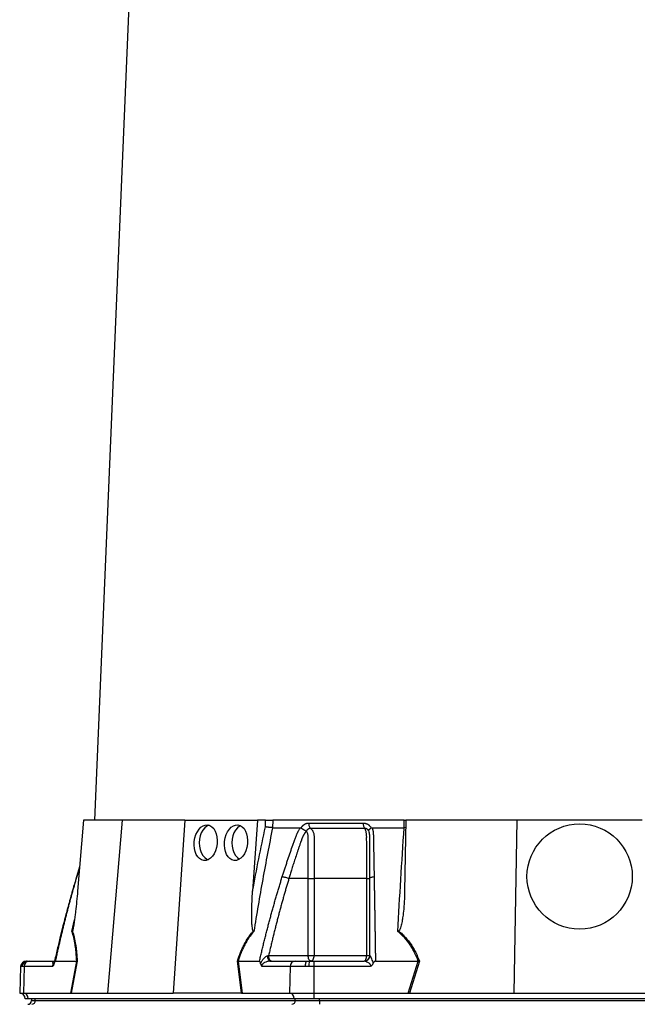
# Model space of a CAD drawing. Header units: millimetres. Extents: x 598 to 1373, y 615 to 2661.
# Tile 3 of 8: x 688 to 1016, y 1114 to 1638. Entities that reach past the tile are written whole.
import ezdxf

# ---------------------------------------------------------------- set-up
doc = ezdxf.new("R2010")
doc.units = ezdxf.units.MM

msp = doc.modelspace()

# ---------------------------------------------------------------- linework, layer by layer
at = {"color": 7, "linetype": 'Continuous', "lineweight": 25}
for p, q in [((763.32, 2065.29), (727.39, 1211.91)), ((721.57, 1211.91), (718.37, 1174.12)), ((742.05, 1211.91), (721.57, 1211.91)), ((742.05, 1211.91), (734.28, 1119.91)), ((775.39, 1211.91), (742.05, 1211.91)), ((775.39, 1211.91), (769.23, 1119.91)), ((775.39, 1211.91), (813.99, 1211.91)), ((813.99, 1211.91), (811.46, 1174.12)), ((818.35, 1211.91), (813.99, 1211.91)), ((818.25, 1208.36), (818.35, 1211.91)), ((822.16, 1211.91), (822.06, 1207.91)), ((892.09, 1211.91), (822.16, 1211.91)), ((892.06, 1207.91), (892.09, 1211.91)), ((892.09, 1211.91), (892.8, 1211.91)), ((892.97, 1211.91), (892.31, 1174.12)), ((952.06, 1211.91), (892.97, 1211.91)), ((952.06, 1211.91), (950.45, 1119.91)), ((1018.74, 1211.91), (952.06, 1211.91)), ((837.3, 1207.78), (837.38, 1207.91)), ((874.47, 1207.91), (874.54, 1207.78)), ((892.91, 1207.96), (892.06, 1207.91)), ((719.47, 1187.05), (717.82, 1181.77)), ((841.01, 1180.91), (830.79, 1180.91)), ((841.01, 1139.91), (841.01, 1180.91)), ((844.17, 1180.91), (844.17, 1139.91)), ((872.14, 1139.91), (872.14, 1180.91)), ((820, 1139.91), (841.01, 1139.91)), ((841.01, 1139.91), (844.17, 1139.91)), ((844.17, 1139.91), (872.14, 1139.91)), ((872.14, 1139.91), (873.8, 1139.91)), ((688.09, 1134.02), (687.6, 1119.91)), ((688.94, 1134.02), (688.43, 1134.02)), ((690.02, 1134.02), (688.94, 1134.02)), ((690.02, 1134.02), (689.6, 1119.91)), ((705.05, 1134.02), (690.02, 1134.02)), ((691.09, 1136.91), (691.35, 1136.91)), ((691.35, 1136.91), (691.76, 1136.91)), ((691.76, 1136.91), (692.62, 1136.91)), ((692.62, 1136.91), (706.09, 1136.91)), ((706.54, 1136.91), (717.93, 1136.91)), ((714.75, 1119.91), (717.94, 1136.91)), ((718.19, 1136.93), (714.99, 1119.91)), ((805.56, 1119.91), (803.4, 1136.93)), ((803.73, 1136.91), (805.89, 1119.91)), ((803.74, 1136.91), (815.13, 1136.91)), ((831.47, 1134.02), (816.44, 1134.02)), ((820.6, 1136.91), (834.07, 1136.91)), ((831.47, 1134.02), (831.05, 1119.91)), ((839.57, 1134.02), (831.47, 1134.02)), ((834.07, 1136.91), (840.48, 1136.91)), ((841.37, 1134.02), (839.57, 1134.02)), ((840.48, 1136.91), (841.91, 1136.91)), ((843.95, 1134.02), (841.37, 1134.02)), ((841.91, 1136.91), (843.95, 1136.91)), ((843.95, 1136.91), (870.88, 1136.91)), ((874.01, 1134.02), (843.95, 1134.02)), ((843.95, 1134.02), (843.95, 1119.91)), ((876.8, 1136.91), (899.59, 1136.91)), ((894.26, 1119.91), (899.6, 1136.91)), ((900.18, 1136.93), (894.83, 1119.91)), ((687.6, 1119.91), (689.6, 1119.91)), ((689.6, 1119.91), (714.75, 1119.91)), ((692.1, 1116.91), (690.5, 1116.91)), ((833.55, 1116.91), (692.1, 1116.91)), ((693.85, 1116.91), (693.85, 1115.91)), ((695.86, 1115.91), (695.86, 1116.91)), ((715.1, 1119.91), (734.28, 1119.91)), ((734.28, 1119.91), (769.23, 1119.91)), ((805.36, 1119.91), (769.23, 1119.91)), ((805.89, 1119.91), (831.05, 1119.91)), ((831.05, 1119.91), (843.95, 1119.91)), ((843.95, 1116.91), (833.55, 1116.91)), ((834.13, 1115.91), (834.13, 1116.91)), ((843.95, 1119.91), (894.26, 1119.91)), ((843.95, 1119.91), (843.95, 1116.91)), ((1126.85, 1116.91), (843.95, 1116.91)), ((847.12, 1115.91), (847.12, 1116.91)), ((895.14, 1119.91), (950.45, 1119.91)), ((950.45, 1119.91), (1020.35, 1119.91)), ((695.86, 1115.91), (834.13, 1115.91)), ((834.13, 1115.91), (847.12, 1115.91)), ((847.12, 1115.91), (1123.67, 1115.91)), ((847.12, 1115.91), (847.12, 1113.91))]:
    msp.add_line(p, q, dxfattribs=at)
at = {"color": 8, "linetype": 'Continuous', "lineweight": 25}
for p, q in [((719.43, 1186.58), (717.96, 1181.87)), ((717.84, 1181.76), (717.96, 1181.87)), ((715.4, 1152.67), (716.75, 1158.8)), ((688.43, 1134.02), (688.09, 1134.02)), ((693.85, 1115.91), (695.86, 1115.91))]:
    msp.add_line(p, q, dxfattribs=at)
at = {"color": 7, "linetype": 'Continuous', "lineweight": 25, "flags": 128}
for points in [[(788.36, 1209.22), (787.16, 1208.69), (786.02, 1207.81), (785.02, 1206.63), (784.2, 1205.19), (783.59, 1203.55), (783.21, 1201.76), (783.09, 1199.91), (783.21, 1198.06), (783.59, 1196.28), (784.2, 1194.63), (785.02, 1193.19), (786.02, 1192.01), (787.16, 1191.13), (787.75, 1190.83)], [(805.07, 1208.97), (804.53, 1208.69), (803.39, 1207.81), (802.39, 1206.63), (801.57, 1205.19), (800.96, 1203.55), (800.58, 1201.76), (800.45, 1199.91), (800.58, 1198.06), (800.96, 1196.28), (801.57, 1194.63), (802.39, 1193.19), (803.39, 1192.01), (804.48, 1191.16)], [(820.6, 1136.91), (820.4, 1136.97), (820.2, 1137.13), (820.02, 1137.39), (819.85, 1137.75), (819.72, 1138.18), (819.62, 1138.68), (819.55, 1139.22), (819.52, 1139.79)], [(842.51, 1136.91), (842.22, 1136.97), (841.93, 1137.14), (841.68, 1137.42), (841.45, 1137.79), (841.26, 1138.24), (841.12, 1138.76), (841.04, 1139.33), (841.01, 1139.91)], [(842.51, 1136.91), (842.83, 1136.97), (843.14, 1137.14), (843.43, 1137.42), (843.68, 1137.79), (843.89, 1138.24), (844.04, 1138.76), (844.14, 1139.33), (844.17, 1139.91)], [(870.8, 1136.91), (871.06, 1136.97), (871.31, 1137.14), (871.54, 1137.42), (871.75, 1137.79), (871.91, 1138.24), (872.04, 1138.76), (872.11, 1139.33), (872.14, 1139.91)], [(839.57, 1134.02), (839.6, 1134.59), (839.65, 1135.13), (839.74, 1135.63), (839.85, 1136.07), (839.99, 1136.43), (840.14, 1136.69), (840.31, 1136.86), (840.48, 1136.91)]]:
    msp.add_lwpolyline(points, dxfattribs=at)
at = {"color": 7, "linetype": 'Continuous', "lineweight": 25}
msp.add_circle((985.4, 1181.91), 28, dxfattribs=at)
for centre, radius, start, end in [((870.86, 1139.89), 2.98, 270.3276, 358.0291), ((691.09, 1133.91), 3, 90, 178), ((691.39, 1133.95), 2.96, 90.6447, 178.6908), ((691.85, 1134), 2.91, 91.7006, 179.756), ((692.83, 1134.11), 2.8, 94.2201, 182.0086), ((834.28, 1134.11), 2.8, 94.2201, 182.0086), ((845.78, 1134.7), 4.46, 150.2422, 188.7865), ((687.5, 1116.91), 3, 0, 88), ((689.27, 1117.09), 2.84, 356.3893, 83.4229), ((830.72, 1117.09), 2.84, 356.3893, 83.4229), ((691.85, 1115.91), 2, 270, 0), ((693.98, 1115.79), 1.88, 274.4019, 3.8113), ((832.26, 1115.79), 1.88, 274.4019, 3.8113)]:
    msp.add_arc(centre, radius, start, end, dxfattribs=at)
for centre in [(786.53, 1199.91), (802.65, 1199.91)]:
    msp.add_ellipse(centre, major_axis=(1.04, 9.48), ratio=0.640333, dxfattribs=at)
for centre, major_axis, ratio, start_param, end_param in [((714.33, 1116.91), (5.92, 0.52), 0.499165, 1.397246, 1.415452), ((806.13, 1116.91), (11.1, -0.22), 0.269565, 1.627237, 1.645443), ((893.6, 1116.91), (17.02, 0.28), 0.175535, 1.477584, 1.49579)]:
    msp.add_ellipse(centre, major_axis=major_axis, ratio=ratio, start_param=start_param, end_param=end_param, dxfattribs=at)
for points, knots in [([(818.35, 1211.91), (818.61, 1211.91), (818.91, 1211.91), (819.56, 1211.91), (819.9, 1211.91), (820.42, 1211.91), (820.59, 1211.91), (820.93, 1211.91), (821.1, 1211.91), (821.59, 1211.91), (821.89, 1211.91), (822.16, 1211.91)], [0, 0, 0, 0, 0.25, 0.25, 0.5, 0.5, 0.625, 0.625, 0.75, 0.75, 1, 1, 1, 1]), ([(822.08, 1207.91), (820.25, 1198.76), (818.51, 1189.58), (815.2, 1171.16), (813.62, 1161.93), (812.11, 1152.67)], [0, 0, 0, 0, 0.5, 0.5, 1, 1, 1, 1]), ([(822.06, 1207.91), (821.79, 1207.92), (821.49, 1207.94), (820.83, 1207.99), (820.49, 1208.03), (819.97, 1208.09), (819.8, 1208.11), (819.46, 1208.16), (819.3, 1208.18), (818.97, 1208.23), (818.82, 1208.26), (818.53, 1208.31), (818.39, 1208.33), (818.25, 1208.36)], [0, 0, 0, 0, 0.25, 0.25, 0.5, 0.5, 0.625, 0.625, 0.75, 0.75, 0.875, 0.875, 1, 1, 1, 1]), ([(827.27, 1181.87), (827.48, 1182.56), (827.92, 1183.93), (828.58, 1185.98), (829.25, 1188.02), (829.92, 1190.04), (830.8, 1192.66), (831.9, 1195.86), (833.02, 1199.01), (833.94, 1201.53), (834.48, 1203.02), (834.88, 1204.08), (835.12, 1204.68), (835.34, 1205.19), (835.57, 1205.7), (835.84, 1206.22), (836.16, 1206.79), (836.5, 1207.36), (836.75, 1207.73), (836.88, 1207.91)], [0, 0, 0, 0, 0.077777, 0.1552, 0.232272, 0.308995, 0.385372, 0.530526, 0.674474, 0.747423, 0.819615, 0.846383, 0.869761, 0.889755, 0.906383, 0.929523, 0.9528, 0.976272, 1, 1, 1, 1]), ([(839.94, 1205.88), (839.87, 1205.81), (839.75, 1205.67), (839.56, 1205.46), (839.39, 1205.24), (839.22, 1205.02), (839.06, 1204.8), (838.91, 1204.58), (838.77, 1204.36), (838.64, 1204.15), (838.51, 1203.93), (838.4, 1203.72), (838.29, 1203.51), (838.19, 1203.3), (838.08, 1203.06), (837.97, 1202.77), (837.83, 1202.44), (837.71, 1202.1), (837.6, 1201.77), (837.51, 1201.49), (837.43, 1201.25), (837.35, 1201.01), (837.24, 1200.7), (837.1, 1200.32), (836.81, 1199.48), (836.38, 1198.24), (835.83, 1196.64), (835.31, 1195.1), (834.65, 1193.11), (833.86, 1190.73), (832.97, 1187.99), (832.17, 1185.45), (831.46, 1183.11), (831.01, 1181.62), (830.79, 1180.91)], [0, 0, 0, 0, 0.010662, 0.021198, 0.031594, 0.041839, 0.051919, 0.061821, 0.071533, 0.08104, 0.09033, 0.099392, 0.108213, 0.116783, 0.125091, 0.138719, 0.152205, 0.165558, 0.178786, 0.1919, 0.198167, 0.207477, 0.219813, 0.235151, 0.25346, 0.319418, 0.382864, 0.443812, 0.502275, 0.618272, 0.726011, 0.825493, 0.916782, 1, 1, 1, 1]), ([(836.88, 1207.91), (836.91, 1207.91), (836.97, 1207.91), (837.06, 1207.89), (837.15, 1207.86), (837.23, 1207.83), (837.28, 1207.79), (837.3, 1207.78)], [0, 0, 0, 0, 0.212576, 0.416535, 0.614103, 0.807726, 1, 1, 1, 1]), ([(837.3, 1207.78), (837.34, 1207.75), (837.42, 1207.69), (837.54, 1207.6), (837.66, 1207.51), (837.79, 1207.43), (837.91, 1207.34), (838.03, 1207.26), (838.15, 1207.18), (838.27, 1207.11), (838.45, 1206.99), (838.69, 1206.84), (838.98, 1206.68), (839.24, 1206.53), (839.46, 1206.41), (839.64, 1206.31), (839.79, 1206.22), (839.91, 1206.15), (840, 1206.08), (840.04, 1206.03), (840.06, 1206.01)], [0, 0, 0, 0, 0.048652, 0.096489, 0.14339, 0.189242, 0.233941, 0.277392, 0.319512, 0.360225, 0.399465, 0.506174, 0.603082, 0.689684, 0.765815, 0.831582, 0.887296, 0.933441, 0.970686, 1, 1, 1, 1]), ([(837.38, 1207.91), (837.41, 1207.98), (837.49, 1208.11), (837.62, 1208.3), (837.75, 1208.49), (837.88, 1208.66), (838.03, 1208.83), (838.17, 1208.99), (838.33, 1209.15), (838.49, 1209.29), (838.65, 1209.43), (838.82, 1209.56), (839, 1209.68), (839.18, 1209.79), (839.43, 1209.93), (839.74, 1210.08), (840.12, 1210.21), (840.5, 1210.31), (840.9, 1210.37), (841.17, 1210.38), (841.3, 1210.38)], [0, 0, 0, 0, 0.044249, 0.088103, 0.131644, 0.174954, 0.21812, 0.261226, 0.304357, 0.347601, 0.391041, 0.434763, 0.478847, 0.523375, 0.568424, 0.654803, 0.740537, 0.826241, 0.912528, 1, 1, 1, 1]), ([(842.31, 1207.52), (842.26, 1207.52), (842.16, 1207.52), (842.02, 1207.51), (841.87, 1207.49), (841.73, 1207.46), (841.59, 1207.42), (841.45, 1207.37), (841.31, 1207.31), (841.11, 1207.21), (840.86, 1207.04), (840.6, 1206.81), (840.4, 1206.57), (840.25, 1206.35), (840.15, 1206.17), (840.1, 1206.05), (840.08, 1206)], [0, 0, 0, 0, 0.053313, 0.106595, 0.159871, 0.213166, 0.266505, 0.319913, 0.373415, 0.427036, 0.56447, 0.685213, 0.789238, 0.876442, 0.946711, 1, 1, 1, 1]), ([(841.01, 1180.91), (841.01, 1185.14), (841.01, 1189.37), (841.01, 1195.71), (841.01, 1198.36), (841.01, 1201.26), (841.01, 1202.19), (841.01, 1202.59), (841.01, 1202.85), (841.01, 1202.98), (841, 1203.38), (840.99, 1203.64), (840.91, 1204.15), (840.86, 1204.4), (840.71, 1204.88), (840.62, 1205.1), (840.45, 1205.4), (840.39, 1205.5), (840.24, 1205.67), (840.17, 1205.74), (840.08, 1205.81)], [0, 0, 0, 0, 0.5, 0.5, 0.75, 0.8125, 0.84375, 0.859375, 0.859375, 0.875, 0.875, 0.90625, 0.90625, 0.9375, 0.9375, 0.96875, 0.96875, 0.984375, 0.984375, 1, 1, 1, 1]), ([(841.3, 1210.38), (841.29, 1210.1), (841.31, 1209.8), (841.4, 1209.22), (841.47, 1208.93), (841.65, 1208.41), (841.77, 1208.18), (842.02, 1207.79), (842.16, 1207.63), (842.31, 1207.52)], [0, 0, 0, 0, 0.25, 0.25, 0.5, 0.5, 0.75, 0.75, 1, 1, 1, 1]), ([(871.09, 1207.52), (869.93, 1207.52), (867.47, 1207.52), (863.94, 1207.52), (860.23, 1207.52), (857.73, 1207.52), (855.13, 1207.52), (852.65, 1207.52), (849.05, 1207.52), (845.68, 1207.52), (843.38, 1207.52), (842.31, 1207.52)], [0.7589111, 0.7589111, 0.7589111, 0.7589111, 0.7820302, 0.8131687, 0.8443073, 0.8754458, 0.8754458, 0.9065844, 0.9377229, 0.9688615, 0.9919807, 0.9919807, 0.9919807, 0.9919807]), ([(842.31, 1207.52), (842.48, 1207.41), (842.65, 1207.27), (842.96, 1206.95), (843.1, 1206.78), (843.36, 1206.38), (843.48, 1206.16), (843.69, 1205.7), (843.79, 1205.45), (843.94, 1204.94), (844.01, 1204.66), (844.1, 1204.11), (844.13, 1203.83), (844.16, 1203.4), (844.16, 1203.25), (844.17, 1202.96), (844.17, 1202.82), (844.17, 1202.38), (844.17, 1199.77), (844.17, 1197.16), (844.17, 1190.2), (844.17, 1185.55), (844.17, 1180.91)], [0, 0, 0, 0, 0.03125, 0.03125, 0.0625, 0.0625, 0.09375, 0.09375, 0.125, 0.125, 0.15625, 0.15625, 0.1875, 0.1875, 0.203125, 0.203125, 0.21875, 0.21875, 0.25, 0.5, 0.5, 1, 1, 1, 1]), ([(870.28, 1210.38), (870.36, 1210.38), (870.5, 1210.38), (870.71, 1210.36), (870.93, 1210.34), (871.14, 1210.31), (871.35, 1210.26), (871.55, 1210.21), (871.76, 1210.15), (871.96, 1210.07), (872.16, 1209.99), (872.42, 1209.87), (872.72, 1209.7), (873.07, 1209.47), (873.4, 1209.21), (873.7, 1208.93), (873.98, 1208.62), (874.24, 1208.28), (874.39, 1208.03), (874.47, 1207.91)], [0, 0, 0, 0, 0.043919, 0.087472, 0.13073, 0.173768, 0.216664, 0.259492, 0.30233, 0.345255, 0.388344, 0.431671, 0.51489, 0.596546, 0.677156, 0.757259, 0.837405, 0.91814, 1, 1, 1, 1]), ([(870.28, 1210.38), (870.28, 1210.1), (870.29, 1209.8), (870.36, 1209.22), (870.41, 1208.93), (870.56, 1208.41), (870.65, 1208.18), (870.86, 1207.79), (870.97, 1207.63), (871.09, 1207.52)], [0, 0, 0, 0, 0.25, 0.25, 0.5, 0.5, 0.75, 0.75, 1, 1, 1, 1]), ([(873.3, 1206), (873.29, 1206.04), (873.25, 1206.12), (873.18, 1206.25), (873.1, 1206.4), (872.99, 1206.57), (872.85, 1206.74), (872.67, 1206.92), (872.46, 1207.09), (872.22, 1207.25), (871.95, 1207.38), (871.67, 1207.47), (871.38, 1207.52), (871.18, 1207.52), (871.09, 1207.52)], [0, 0, 0, 0, 0.038504, 0.086514, 0.144034, 0.211029, 0.287449, 0.37325, 0.468405, 0.572922, 0.680036, 0.786786, 0.893373, 1, 1, 1, 1]), ([(872.14, 1180.91), (872.14, 1185.55), (872.14, 1190.2), (872.14, 1197.16), (872.14, 1199.77), (872.13, 1202.38), (872.13, 1202.82), (872.14, 1202.96), (872.13, 1203.25), (872.13, 1203.4), (872.12, 1203.83), (872.1, 1204.11), (872.04, 1204.66), (872, 1204.94), (871.9, 1205.45), (871.85, 1205.7), (871.72, 1206.16), (871.65, 1206.38), (871.5, 1206.78), (871.42, 1206.95), (871.26, 1207.27), (871.17, 1207.41), (871.09, 1207.52)], [0, 0, 0, 0, 0.5, 0.5, 0.75, 0.78125, 0.78125, 0.796875, 0.796875, 0.8125, 0.8125, 0.84375, 0.84375, 0.875, 0.875, 0.90625, 0.90625, 0.9375, 0.9375, 0.96875, 0.96875, 1, 1, 1, 1]), ([(873.3, 1206.01), (873.3, 1206.02), (873.29, 1206.05), (873.28, 1206.09), (873.26, 1206.13), (873.26, 1206.18), (873.25, 1206.23), (873.25, 1206.28), (873.25, 1206.34), (873.27, 1206.41), (873.29, 1206.48), (873.32, 1206.56), (873.37, 1206.65), (873.43, 1206.75), (873.51, 1206.86), (873.61, 1206.99), (873.74, 1207.13), (873.89, 1207.28), (874.08, 1207.44), (874.3, 1207.61), (874.46, 1207.72), (874.54, 1207.78)], [0, 0, 0, 0, 0.017248, 0.037456, 0.060913, 0.087838, 0.118407, 0.152763, 0.191026, 0.233291, 0.279627, 0.330072, 0.384627, 0.443251, 0.505852, 0.572276, 0.648655, 0.730209, 0.816408, 0.906598, 1, 1, 1, 1]), ([(873.8, 1180.91), (873.8, 1182.13), (873.8, 1184.77), (873.8, 1189), (873.8, 1192.49), (873.8, 1195.09), (873.8, 1196.63), (873.8, 1198.23), (873.8, 1199.5), (873.8, 1200.41), (873.8, 1200.95), (873.8, 1201.48), (873.8, 1202.02), (873.8, 1202.55), (873.8, 1202.98), (873.8, 1203.31), (873.79, 1203.54), (873.78, 1203.77), (873.75, 1204.02), (873.73, 1204.27), (873.69, 1204.53), (873.64, 1204.8), (873.59, 1205.07), (873.52, 1205.34), (873.44, 1205.62), (873.38, 1205.79), (873.35, 1205.88)], [0, 0, 0, 0, 0.1430849, 0.3087961, 0.4974272, 0.5558348, 0.6167425, 0.6801666, 0.746121, 0.7674049, 0.7887232, 0.8100742, 0.8314556, 0.8528654, 0.8743009, 0.8830022, 0.8923359, 0.9022824, 0.9128154, 0.9239043, 0.9355143, 0.9476077, 0.9601447, 0.9730839, 0.986383, 1, 1, 1, 1]), ([(874.54, 1207.78), (874.57, 1207.79), (874.61, 1207.82), (874.69, 1207.85), (874.76, 1207.88), (874.84, 1207.9), (874.93, 1207.91), (874.99, 1207.91), (875.01, 1207.91)], [0, 0, 0, 0, 0.160202, 0.321039, 0.484027, 0.650625, 0.822199, 1, 1, 1, 1]), ([(875.01, 1207.91), (875.05, 1207.81), (875.12, 1207.6), (875.22, 1207.28), (875.31, 1206.97), (875.38, 1206.65), (875.45, 1206.33), (875.51, 1206.01), (875.56, 1205.68), (875.61, 1205.36), (875.65, 1204.94), (875.68, 1204.35), (875.7, 1203.49), (875.72, 1202.44), (875.74, 1201.23), (875.78, 1199.21), (875.83, 1196.39), (875.89, 1192.79), (875.96, 1189.17), (876.02, 1185.54), (876.07, 1183.1), (876.09, 1181.87)], [0, 0, 0, 0, 0.0134228, 0.0267382, 0.0399565, 0.0530881, 0.0661437, 0.0791341, 0.0920702, 0.1049632, 0.1178244, 0.141662, 0.1728313, 0.2170572, 0.2634912, 0.3121266, 0.4491557, 0.58733, 0.7237611, 0.8613131, 1, 1, 1, 1]), ([(888.68, 1152.67), (889.19, 1161.93), (889.73, 1171.16), (890.85, 1189.58), (891.43, 1198.76), (892.04, 1207.91)], [0, 0, 0, 0, 0.5, 0.5, 1, 1, 1, 1]), ([(717.82, 1181.77), (717.3, 1180.03), (716.37, 1176.9), (715.16, 1172.68), (714.25, 1169.44), (713.62, 1167.13), (713.11, 1165.25), (712.5, 1163), (711.64, 1159.72), (710.49, 1155.22), (709.09, 1149.57), (707.53, 1143.03), (706.48, 1138.35), (705.94, 1135.95)], [0, 0, 0, 0, 0.114972, 0.208016, 0.279155, 0.328403, 0.359855, 0.402611, 0.476354, 0.574573, 0.69727, 0.844439, 1, 1, 1, 1]), ([(717.96, 1181.87), (717.76, 1181.2), (717.36, 1179.86), (716.77, 1177.84), (716.19, 1175.8), (715.61, 1173.75), (715.04, 1171.69), (714.47, 1169.61), (713.91, 1167.52), (713.35, 1165.42), (712.8, 1163.31), (712.25, 1161.18), (711.71, 1159.04), (711.17, 1156.88), (710.64, 1154.72), (710.11, 1152.54), (709.58, 1150.34), (709.06, 1148.14), (708.55, 1145.92), (708.04, 1143.68), (707.53, 1141.44), (707.03, 1139.18), (706.7, 1137.67), (706.54, 1136.91)], [0, 0, 0, 0, 0.045336, 0.090894, 0.136674, 0.182678, 0.228907, 0.275362, 0.322044, 0.368954, 0.416093, 0.463462, 0.511063, 0.558896, 0.606962, 0.655262, 0.703798, 0.752569, 0.801578, 0.850824, 0.900309, 0.950034, 1, 1, 1, 1]), ([(815.13, 1136.91), (815.33, 1137.75), (815.71, 1139.42), (816.31, 1141.91), (816.9, 1144.39), (817.5, 1146.85), (818.11, 1149.3), (818.73, 1151.73), (819.35, 1154.14), (819.97, 1156.54), (820.6, 1158.92), (821.24, 1161.29), (821.89, 1163.64), (822.54, 1165.97), (823.19, 1168.29), (823.86, 1170.6), (824.52, 1172.88), (825.2, 1175.15), (825.88, 1177.41), (826.57, 1179.65), (827.03, 1181.13), (827.27, 1181.87)], [0, 0, 0, 0, 0.055211, 0.110128, 0.164753, 0.219086, 0.273129, 0.326884, 0.38035, 0.43353, 0.486425, 0.539036, 0.591365, 0.643413, 0.695181, 0.746671, 0.797884, 0.848822, 0.899487, 0.949879, 1, 1, 1, 1]), ([(830.79, 1180.91), (830.58, 1180.2), (830.15, 1178.78), (829.51, 1176.63), (828.88, 1174.46), (828.26, 1172.28), (827.64, 1170.08), (827.02, 1167.86), (826.41, 1165.62), (825.8, 1163.37), (825.2, 1161.1), (824.61, 1158.82), (824.01, 1156.51), (823.42, 1154.19), (822.84, 1151.85), (822.26, 1149.5), (821.69, 1147.13), (821.12, 1144.74), (820.55, 1142.33), (820.18, 1140.72), (820, 1139.91)], [0, 0, 0, 0, 0.052635, 0.105608, 0.158921, 0.212573, 0.266566, 0.320902, 0.37558, 0.430604, 0.485973, 0.541688, 0.597751, 0.654162, 0.710923, 0.768034, 0.825496, 0.883311, 0.941478, 1, 1, 1, 1]), ([(827.27, 1181.87), (827.48, 1181.85), (827.73, 1181.81), (828.31, 1181.69), (828.63, 1181.61), (829.29, 1181.43), (829.62, 1181.33), (830.25, 1181.12), (830.54, 1181.01), (830.79, 1180.91)], [0, 0, 0, 0, 0.25, 0.25, 0.5, 0.5, 0.75, 0.75, 1, 1, 1, 1]), ([(841.01, 1180.91), (841.49, 1180.91), (842.05, 1180.91), (843.16, 1180.91), (843.71, 1180.91), (844.17, 1180.91)], [0, 0, 0, 0, 0.5, 0.5, 1, 1, 1, 1]), ([(872.14, 1180.91), (872.63, 1180.91), (873.06, 1180.91), (873.65, 1180.91), (873.8, 1180.91), (873.8, 1180.91)], [0, 0, 0, 0, 0.5, 0.5, 1, 1, 1, 1]), ([(873.8, 1180.91), (873.8, 1181.01), (873.85, 1181.12), (874.07, 1181.33), (874.23, 1181.43), (874.66, 1181.61), (874.92, 1181.69), (875.48, 1181.81), (875.79, 1181.85), (876.09, 1181.87)], [0, 0, 0, 0, 0.25, 0.25, 0.5, 0.5, 0.75, 0.75, 1, 1, 1, 1]), ([(873.8, 1139.91), (873.8, 1140.77), (873.8, 1142.47), (873.8, 1145.02), (873.8, 1147.55), (873.8, 1150.05), (873.8, 1152.54), (873.8, 1155.01), (873.8, 1157.46), (873.8, 1159.89), (873.8, 1162.3), (873.8, 1164.7), (873.8, 1167.07), (873.8, 1169.42), (873.8, 1171.76), (873.8, 1174.08), (873.8, 1176.37), (873.8, 1178.65), (873.8, 1180.16), (873.8, 1180.91)], [0, 0, 0, 0, 0.061953, 0.123509, 0.18467, 0.245435, 0.305808, 0.365787, 0.425376, 0.484574, 0.543383, 0.601804, 0.659839, 0.717488, 0.774754, 0.831636, 0.888137, 0.944258, 1, 1, 1, 1]), ([(876.09, 1181.87), (876.1, 1181.2), (876.12, 1179.86), (876.16, 1177.84), (876.19, 1175.8), (876.23, 1173.75), (876.26, 1171.69), (876.3, 1169.61), (876.33, 1167.52), (876.37, 1165.42), (876.4, 1163.31), (876.44, 1161.18), (876.47, 1159.04), (876.51, 1156.88), (876.54, 1154.72), (876.57, 1152.54), (876.61, 1150.34), (876.64, 1148.14), (876.67, 1145.92), (876.71, 1143.68), (876.74, 1141.44), (876.77, 1139.18), (876.79, 1137.67), (876.8, 1136.91)], [0, 0, 0, 0, 0.045336, 0.090894, 0.136674, 0.182678, 0.228907, 0.275362, 0.322044, 0.368954, 0.416093, 0.463462, 0.511063, 0.558896, 0.606962, 0.655262, 0.703798, 0.752569, 0.801578, 0.850824, 0.900309, 0.950034, 1, 1, 1, 1]), ([(718.37, 1174.12), (718.22, 1172.31), (718.06, 1170.51), (717.7, 1166.91), (717.51, 1165.11), (717.21, 1162.41), (717.1, 1161.52), (716.88, 1159.72), (716.76, 1158.83), (716.57, 1157.5), (716.51, 1157.05), (716.37, 1156.17), (716.3, 1155.73), (716.15, 1154.86), (716.07, 1154.43), (715.93, 1153.8), (715.88, 1153.59), (715.79, 1153.3), (715.77, 1153.21), (715.7, 1153.04), (715.66, 1152.96), (715.62, 1152.91)], [0, 0, 0, 0, 0.25, 0.25, 0.5, 0.5, 0.625, 0.625, 0.75, 0.75, 0.8125, 0.8125, 0.875, 0.875, 0.9375, 0.9375, 0.96875, 0.96875, 0.984375, 0.984375, 1, 1, 1, 1]), ([(811.84, 1152.91), (811.78, 1152.96), (811.73, 1153.04), (811.64, 1153.21), (811.61, 1153.31), (811.52, 1153.6), (811.47, 1153.81), (811.35, 1154.44), (811.3, 1154.87), (811.21, 1155.74), (811.17, 1156.18), (811.12, 1157.07), (811.09, 1157.51), (811.04, 1158.85), (811.02, 1159.74), (811.01, 1161.53), (811.01, 1162.42), (811.04, 1165.11), (811.09, 1166.91), (811.24, 1170.51), (811.34, 1172.31), (811.46, 1174.12)], [0, 0, 0, 0, 0.015625, 0.015625, 0.03125, 0.03125, 0.0625, 0.0625, 0.125, 0.125, 0.1875, 0.1875, 0.25, 0.25, 0.375, 0.375, 0.5, 0.5, 0.75, 0.75, 1, 1, 1, 1]), ([(892.31, 1174.12), (892.28, 1172.31), (892.22, 1170.51), (892.01, 1166.91), (891.87, 1165.11), (891.6, 1162.41), (891.49, 1161.52), (891.25, 1159.72), (891.12, 1158.83), (890.87, 1157.5), (890.79, 1157.05), (890.6, 1156.17), (890.49, 1155.73), (890.25, 1154.86), (890.11, 1154.43), (889.85, 1153.8), (889.76, 1153.59), (889.58, 1153.3), (889.52, 1153.21), (889.37, 1153.04), (889.29, 1152.96), (889.18, 1152.91)], [0, 0, 0, 0, 0.25, 0.25, 0.5, 0.5, 0.625, 0.625, 0.75, 0.75, 0.8125, 0.8125, 0.875, 0.875, 0.9375, 0.9375, 0.96875, 0.96875, 0.984375, 0.984375, 1, 1, 1, 1]), ([(715.62, 1152.91), (715.81, 1152.4), (715.98, 1151.86), (716.3, 1150.74), (716.45, 1150.15), (716.88, 1148.34), (717.12, 1147.05), (717.44, 1145.01), (717.53, 1144.31), (717.7, 1142.89), (717.78, 1142.17), (717.99, 1139.97), (718.1, 1138.47), (718.19, 1136.93)], [0, 0, 0, 0, 0.125, 0.125, 0.25, 0.25, 0.5, 0.5, 0.625, 0.625, 0.75, 0.75, 1, 1, 1, 1]), ([(803.4, 1136.93), (803.91, 1138.47), (804.46, 1139.98), (805.35, 1142.17), (805.66, 1142.9), (806.31, 1144.32), (806.64, 1145.01), (807.69, 1147.05), (808.44, 1148.34), (809.65, 1150.15), (810.07, 1150.74), (810.94, 1151.86), (811.38, 1152.4), (811.84, 1152.91)], [0, 0, 0, 0, 0.25, 0.25, 0.375, 0.375, 0.5, 0.5, 0.75, 0.75, 0.875, 0.875, 1, 1, 1, 1]), ([(889.18, 1152.91), (889.82, 1152.4), (890.44, 1151.86), (891.62, 1150.74), (892.2, 1150.15), (893.84, 1148.34), (894.83, 1147.05), (896.19, 1145.01), (896.62, 1144.32), (897.44, 1142.9), (897.83, 1142.17), (898.93, 1139.98), (899.59, 1138.47), (900.18, 1136.93)], [0, 0, 0, 0, 0.125, 0.125, 0.25, 0.25, 0.5, 0.5, 0.625, 0.625, 0.75, 0.75, 1, 1, 1, 1]), ([(717.93, 1136.91), (717.85, 1138.44), (717.75, 1139.93), (717.54, 1142.12), (717.47, 1142.83), (717.3, 1144.24), (717.2, 1144.93), (716.89, 1146.95), (716.65, 1148.21), (716.09, 1150.57), (715.76, 1151.67), (715.4, 1152.67)], [0, 0, 0, 0, 0.25, 0.25, 0.375, 0.375, 0.5, 0.5, 0.75, 0.75, 1, 1, 1, 1]), ([(812.11, 1152.67), (811.2, 1151.67), (810.34, 1150.57), (808.74, 1148.21), (808, 1146.95), (806.96, 1144.94), (806.62, 1144.25), (805.98, 1142.84), (805.67, 1142.12), (804.78, 1139.94), (804.24, 1138.44), (803.74, 1136.91)], [0, 0, 0, 0, 0.25, 0.25, 0.5, 0.5, 0.625, 0.625, 0.75, 0.75, 1, 1, 1, 1]), ([(899.59, 1136.91), (899.01, 1138.44), (898.36, 1139.94), (897.27, 1142.12), (896.88, 1142.84), (896.07, 1144.25), (895.64, 1144.94), (894.29, 1146.95), (893.3, 1148.21), (891.14, 1150.57), (889.96, 1151.67), (888.68, 1152.67)], [0, 0, 0, 0, 0.25, 0.25, 0.375, 0.375, 0.5, 0.5, 0.75, 0.75, 1, 1, 1, 1]), ([(815.75, 1135.5), (815.92, 1135.97), (816.13, 1136.41), (816.63, 1137.26), (816.91, 1137.67), (817.54, 1138.43), (817.88, 1138.79), (818.45, 1139.25), (818.66, 1139.4), (819.08, 1139.63), (819.3, 1139.73), (819.52, 1139.79)], [0, 0, 0, 0, 0.25, 0.25, 0.5, 0.5, 0.75, 0.75, 0.875, 0.875, 1, 1, 1, 1]), ([(821.5, 1136.91), (821.3, 1136.91), (821.1, 1136.99), (820.74, 1137.29), (820.58, 1137.51), (820.3, 1138.07), (820.19, 1138.4), (820.04, 1139.13), (820, 1139.52), (820, 1139.91)], [0, 0, 0, 0, 0.25, 0.25, 0.5, 0.5, 0.75, 0.75, 1, 1, 1, 1]), ([(870.8, 1136.91), (871.2, 1136.91), (871.59, 1136.99), (872.32, 1137.29), (872.65, 1137.51), (873.2, 1138.07), (873.43, 1138.4), (873.73, 1139.13), (873.8, 1139.52), (873.8, 1139.91)], [0, 0, 0, 0, 0.25, 0.25, 0.5, 0.5, 0.75, 0.75, 1, 1, 1, 1]), ([(873.84, 1139.79), (873.88, 1139.73), (873.93, 1139.64), (874.06, 1139.4), (874.13, 1139.25), (874.36, 1138.79), (874.53, 1138.43), (874.85, 1137.67), (875.01, 1137.27), (875.3, 1136.41), (875.42, 1135.97), (875.49, 1135.5)], [0, 0, 0, 0, 0.125, 0.125, 0.25, 0.25, 0.5, 0.5, 0.75, 0.75, 1, 1, 1, 1]), ([(705.05, 1134.02), (705.1, 1134.11), (705.14, 1134.22), (705.22, 1134.45), (705.26, 1134.57), (705.31, 1134.82), (705.32, 1134.93), (705.33, 1135.14), (705.33, 1135.23), (705.32, 1135.48), (705.31, 1135.62), (705.3, 1135.88), (705.29, 1136), (705.3, 1136.32), (705.34, 1136.51), (705.51, 1136.73), (705.58, 1136.79), (705.73, 1136.86), (705.79, 1136.88), (705.92, 1136.9), (706, 1136.91), (706.09, 1136.91)], [0, 0, 0, 0, 0.0625, 0.0625, 0.125, 0.125, 0.1875, 0.1875, 0.25, 0.25, 0.375, 0.375, 0.5, 0.5, 0.75, 0.75, 0.875, 0.875, 0.9375, 0.9375, 1, 1, 1, 1]), ([(705.84, 1135.5), (705.8, 1135.34), (705.75, 1135.18), (705.64, 1134.89), (705.58, 1134.75), (705.44, 1134.5), (705.37, 1134.38), (705.22, 1134.19), (705.14, 1134.1), (705.05, 1134.02)], [0, 0, 0, 0, 0.25, 0.25, 0.5, 0.5, 0.75, 0.75, 1, 1, 1, 1]), ([(706.54, 1136.91), (706.45, 1136.91), (706.37, 1136.84), (706.23, 1136.64), (706.17, 1136.51), (706.06, 1136.24), (706.01, 1136.1), (705.92, 1135.81), (705.88, 1135.65), (705.84, 1135.5)], [0, 0, 0, 0, 0.25, 0.25, 0.5, 0.5, 0.75, 0.75, 1, 1, 1, 1]), ([(706, 1136.22), (705.96, 1136.06), (705.91, 1135.83), (705.86, 1135.58), (705.84, 1135.5)], [0, 0, 0, 0, 0.669178, 1, 1, 1, 1]), ([(815.75, 1135.5), (815.69, 1135.81), (815.62, 1136.11), (815.48, 1136.51), (815.43, 1136.63), (815.34, 1136.78), (815.3, 1136.83), (815.23, 1136.89), (815.18, 1136.91), (815.14, 1136.91)], [0, 0, 0, 0, 0.5, 0.5, 0.75, 0.75, 0.875, 0.875, 1, 1, 1, 1]), ([(815.75, 1135.5), (815.78, 1135.34), (815.82, 1135.18), (815.91, 1134.89), (815.96, 1134.75), (816.08, 1134.5), (816.15, 1134.38), (816.29, 1134.19), (816.37, 1134.1), (816.44, 1134.02)], [0, 0, 0, 0, 0.25, 0.25, 0.5, 0.5, 0.75, 0.75, 1, 1, 1, 1]), ([(820.6, 1136.91), (820.35, 1136.91), (820.11, 1136.88), (819.61, 1136.79), (819.37, 1136.73), (818.68, 1136.51), (818.25, 1136.32), (817.66, 1136), (817.47, 1135.88), (817.1, 1135.62), (816.93, 1135.48), (816.69, 1135.23), (816.61, 1135.14), (816.48, 1134.93), (816.42, 1134.82), (816.36, 1134.57), (816.35, 1134.45), (816.38, 1134.22), (816.41, 1134.11), (816.44, 1134.02)], [0, 0, 0, 0, 0.125, 0.125, 0.25, 0.25, 0.5, 0.5, 0.625, 0.625, 0.75, 0.75, 0.8125, 0.8125, 0.875, 0.875, 0.9375, 0.9375, 1, 1, 1, 1]), ([(843.95, 1136.91), (843.95, 1136.91), (843.95, 1136.85), (843.95, 1136.57), (843.95, 1136.35), (843.95, 1135.79), (843.95, 1135.45), (843.95, 1134.73), (843.95, 1134.36), (843.95, 1134.02)], [0, 0, 0, 0, 0.25, 0.25, 0.5, 0.5, 0.75, 0.75, 1, 1, 1, 1]), ([(874.01, 1134.02), (874.09, 1134.11), (874.16, 1134.22), (874.27, 1134.45), (874.3, 1134.57), (874.28, 1134.82), (874.24, 1134.93), (874.12, 1135.14), (874.04, 1135.23), (873.79, 1135.48), (873.61, 1135.62), (873.22, 1135.88), (873.03, 1136), (872.45, 1136.32), (872.06, 1136.51), (871.54, 1136.73), (871.37, 1136.79), (871.15, 1136.86), (871.09, 1136.88), (870.97, 1136.9), (870.92, 1136.91), (870.88, 1136.91)], [0, 0, 0, 0, 0.0625, 0.0625, 0.125, 0.125, 0.1875, 0.1875, 0.25, 0.25, 0.375, 0.375, 0.5, 0.5, 0.75, 0.75, 0.875, 0.875, 0.9375, 0.9375, 1, 1, 1, 1]), ([(875.49, 1135.5), (875.42, 1135.34), (875.33, 1135.18), (875.13, 1134.89), (875.02, 1134.75), (874.76, 1134.5), (874.62, 1134.38), (874.33, 1134.19), (874.17, 1134.1), (874.01, 1134.02)], [0, 0, 0, 0, 0.25, 0.25, 0.5, 0.5, 0.75, 0.75, 1, 1, 1, 1]), ([(876.8, 1136.91), (876.63, 1136.91), (876.47, 1136.84), (876.2, 1136.64), (876.08, 1136.51), (875.88, 1136.24), (875.79, 1136.1), (875.63, 1135.81), (875.56, 1135.65), (875.49, 1135.5)], [0, 0, 0, 0, 0.25, 0.25, 0.5, 0.5, 0.75, 0.75, 1, 1, 1, 1])]:
    msp.add_open_spline(points, degree=3, knots=knots, dxfattribs=at)
for points in [[(811.46, 1174.12), (813.58, 1185.58), (815.84, 1197), (818.25, 1208.36)], [(822.07, 1207.91), (824.47, 1207.91), (829.34, 1207.91), (834.34, 1207.91), (836.88, 1207.91)], [(841.3, 1210.38), (850.59, 1210.38), (860.28, 1210.38), (870.28, 1210.38)], [(875.01, 1207.91), (877.81, 1207.91), (883.45, 1207.91), (889.17, 1207.91), (892.05, 1207.91)], [(872.14, 1180.91), (862.49, 1180.91), (853.14, 1180.91), (844.17, 1180.91)], [(715.62, 1152.91), (715.56, 1152.83), (715.48, 1152.75), (715.4, 1152.67)], [(811.84, 1152.91), (811.94, 1152.83), (812.03, 1152.75), (812.11, 1152.67)], [(889.18, 1152.91), (889.02, 1152.83), (888.85, 1152.75), (888.68, 1152.67)], [(819.52, 1139.79), (819.69, 1139.83), (819.85, 1139.87), (820, 1139.91)], [(873.8, 1139.91), (873.8, 1139.87), (873.82, 1139.83), (873.84, 1139.79)], [(717.94, 1136.91), (717.94, 1136.91), (717.93, 1136.91), (717.93, 1136.91)], [(717.94, 1136.91), (718.04, 1136.92), (718.12, 1136.92), (718.19, 1136.93)], [(803.73, 1136.91), (803.64, 1136.92), (803.53, 1136.92), (803.4, 1136.93)], [(803.74, 1136.91), (803.74, 1136.91), (803.74, 1136.91), (803.73, 1136.91)], [(899.6, 1136.91), (899.6, 1136.91), (899.59, 1136.91), (899.59, 1136.91)], [(899.6, 1136.91), (899.8, 1136.92), (899.99, 1136.92), (900.18, 1136.93)], [(714.75, 1119.91), (714.85, 1119.91), (714.93, 1119.91), (714.99, 1119.91)], [(805.56, 1119.91), (805.69, 1119.91), (805.8, 1119.91), (805.89, 1119.91)], [(894.26, 1119.91), (894.45, 1119.91), (894.64, 1119.91), (894.83, 1119.91)]]:
    msp.add_open_spline(points, degree=3, dxfattribs=at)

doc.saveas('drawing.dxf')
